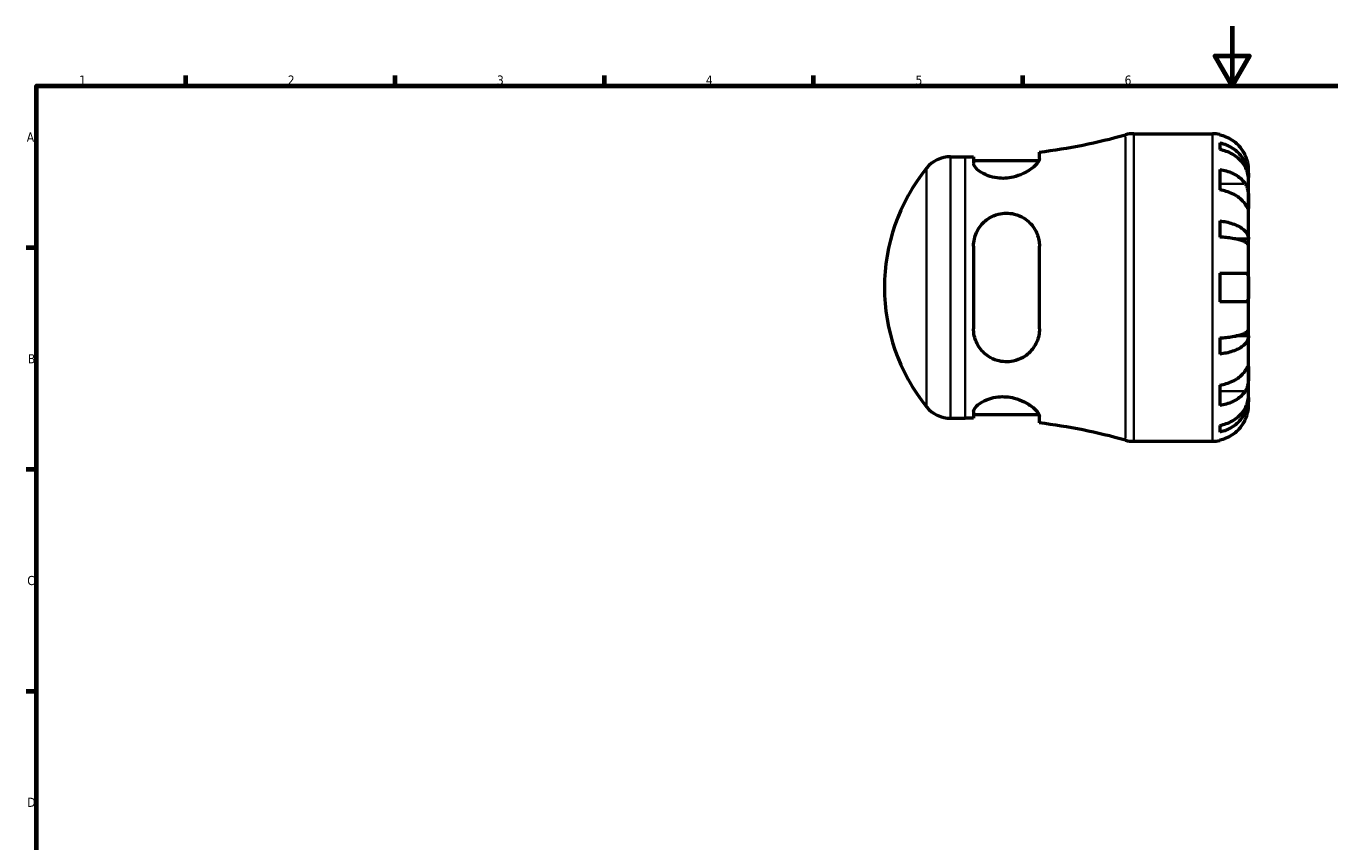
# Model space of a CAD drawing. Header units: millimetres. Extents: x 0 to 907, y 0 to 594.
# Tile 3 of 5: x 17 to 453, y 321 to 594. Entities that reach past the tile are written whole.
import ezdxf

# ---------------------------------------------------------------- set-up
doc = ezdxf.new("R2010")
doc.units = ezdxf.units.MM
for name, color, linetype, lineweight in [('Border (ANSI)', 7, 'Continuous', 70), ('Visible (ANSI)', 7, 'Continuous', 50), ('Visible Narrow (ANSI)', 7, 'Continuous', 35)]:
    doc.layers.add(name, color=color, linetype=linetype, lineweight=lineweight)
doc.styles.add('Note Text (ANSI)', font='tahoma.ttf')

# ---------------------------------------------------------------- blocks, each defined once
blk = doc.blocks.new('Borders Default Border')
at = {"layer": 'Border (ANSI)'}
for p, q in [((70.08, 574), (70.08, 577.45)), ((140.17, 574), (140.17, 577.45)), ((210.25, 574), (210.25, 577.45)), ((280.33, 574), (280.33, 577.45)), ((350.42, 574), (350.42, 577.45)), ((20, 519.75), (16.55, 519.75)), ((20, 445.5), (16.55, 445.5)), ((20, 371.25), (16.55, 371.25))]:
    blk.add_line(p, q, dxfattribs=at)
at = {"layer": 'Border (ANSI)', "flags": 128}
for points in [[(420.5, 594), (420.5, 574), (414.73, 584), (426.27, 584), (420.5, 574)], [(20, 20), (20, 574), (821, 574), (821, 20), (20, 20)]]:
    blk.add_lwpolyline(points, dxfattribs=at)
at = {"layer": 'Border (ANSI)', "char_height": 3.05, "attachment_point": 7, "style": 'Note Text (ANSI)'}
for s, insert in [('1', (34.35, 574.4)), ('2', (104.2, 574.4)), ('3', (174.26, 574.34)), ('4', (244.23, 574.4)), ('5', (314.48, 574.34)), ('6', (384.49, 574.34)), ('A', (16.78, 555.35)), ('B', (17.15, 481.1)), ('C', (16.95, 406.8)), ('D', (16.96, 332.6))]:
    blk.add_mtext(s, dxfattribs=dict(at, insert=insert))

msp = doc.modelspace()

# ---------------------------------------------------------------- linework, layer by layer
at = {"layer": 'Visible (ANSI)'}
for p, q in [((387.5568, 557.9823), (413.9062, 557.9823)), ((416.3312, 557.7373), (416.3312, 557.5074)), ((416.3312, 554.8766), (416.3312, 552.6411)), ((326.1831, 550.2573), (331.0312, 550.2573)), ((333.9006, 550.2779), (333.9006, 548.0269)), ((355.9506, 549.6421), (355.9506, 551.813)), ((333.9006, 548.9973), (355.8005, 548.9973)), ((416.3312, 545.9919), (416.3312, 539.133)), ((426.0312, 543.3236), (425.98, 543.3236)), ((426.0312, 543.3236), (426.0312, 545.8573)), ((426.0312, 542.3593), (426.0312, 543.3236)), ((426.0312, 534.3247), (426.0312, 542.3593)), ((426.0312, 522.7069), (426.0312, 534.3247)), ((416.3312, 528.7633), (416.3312, 523.3665)), ((333.9006, 520.3423), (333.9006, 492.6223)), ((355.9506, 492.6223), (355.9506, 520.3423)), ((426.0312, 522.7069), (421.7395, 522.7069)), ((426.0312, 520.3787), (426.0312, 522.7069)), ((426.0312, 506.4823), (426.0312, 520.3787)), ((416.3312, 511.3323), (416.3312, 501.6323)), ((416.3312, 511.3323), (424.8994, 511.3323)), ((426.0312, 492.586), (426.0312, 506.4823)), ((424.8994, 501.6323), (416.3312, 501.6323)), ((416.3312, 489.5982), (416.3312, 484.2013)), ((426.0312, 490.2578), (421.7395, 490.2578)), ((426.0312, 490.2578), (426.0312, 492.586)), ((426.0312, 478.64), (426.0312, 490.2578)), ((426.0312, 470.6054), (426.0312, 478.64)), ((416.3312, 473.8316), (416.3312, 466.9727)), ((426.0312, 469.641), (425.98, 469.641)), ((426.0312, 469.641), (426.0312, 470.6054)), ((426.0312, 467.1073), (426.0312, 469.641)), ((333.9006, 464.9378), (333.9006, 462.6868)), ((333.9006, 463.9673), (355.8005, 463.9673)), ((355.9506, 461.1517), (355.9506, 463.3225)), ((326.1831, 462.7073), (331.0312, 462.7073)), ((416.3312, 460.3235), (416.3312, 458.0881)), ((387.5568, 454.9823), (413.9062, 454.9823)), ((416.3312, 455.4573), (416.3312, 455.2273))]:
    msp.add_line(p, q, dxfattribs=at)
for centre, radius, start, end in [((331.0312, 750.6253), 200.368, 277.144271, 285.564089), ((387.5568, 547.6823), 10.3, 90, 105.564089), ((413.9062, 545.8573), 12.125, 78.463041, 90), ((326.1831, 539.9573), 10.3, 90, 141.006729), ((331.0312, 750.6253), 200.368, 270, 270.820543), ((367.5312, 506.4823), 63.5, 141.006729, 218.993271), ((326.1831, 473.0073), 10.3, 218.993271, 270), ((331.0312, 262.3393), 200.368, 89.179457, 90), ((331.0312, 262.3393), 200.368, 74.435911, 82.855729), ((387.5568, 465.2823), 10.3, 254.435911, 270), ((413.9062, 467.1073), 12.125, 270, 281.536959)]:
    msp.add_arc(centre, radius, start, end, dxfattribs=at)
for points, knots in [([(424.8994, 550.7073), (424.6451, 551.2572), (424.3347, 551.8168), (423.5273, 553.0294), (423.0006, 553.6629), (421.9415, 554.7251), (421.3119, 555.2519), (419.9557, 556.1608), (419.2291, 556.5428), (417.8662, 557.1087), (417.1078, 557.3481), (416.3312, 557.5074)], [5.9143146, 5.9143146, 5.9143146, 5.9143146, 6.08973048, 6.08973048, 6.31513039, 6.31513039, 6.53971958, 6.53971958, 6.76430877, 6.76430877, 6.98242607, 6.98242607, 6.98242607, 6.98242607]), ([(416.3312, 554.8766), (417.1085, 554.7224), (417.8676, 554.4906), (419.2311, 553.9428), (419.9577, 553.5732), (421.314, 552.6938), (421.9437, 552.184), (423.0026, 551.1567), (423.5291, 550.5442), (424.4368, 549.2254), (424.818, 548.5192), (425.3924, 547.1735), (425.6378, 546.4099), (425.9572, 544.8496), (426.0312, 544.053), (426.0312, 543.3236)], [0.23003486, 0.23003486, 0.23003486, 0.23003486, 0.44833783, 0.44833783, 0.67289568, 0.67289568, 0.89745353, 0.89745353, 1.12262674, 1.12262674, 1.34779995, 1.34779995, 1.5738057, 1.5738057, 1.79981146, 1.79981146, 1.79981146, 1.79981146]), ([(426.0312, 542.3593), (426.0312, 543.0084), (425.9572, 543.7173), (425.6378, 545.106), (425.3924, 545.7856), (424.818, 546.9832), (424.4368, 547.6117), (423.5291, 548.7854), (423.0026, 549.3305), (421.9437, 550.2448), (421.314, 550.6985), (419.9577, 551.4811), (419.2311, 551.81), (417.8676, 552.2976), (417.1085, 552.5039), (416.3312, 552.6411)], [5.40543217, 5.40543217, 5.40543217, 5.40543217, 5.63143793, 5.63143793, 5.85744368, 5.85744368, 6.08261689, 6.08261689, 6.3077901, 6.3077901, 6.53234794, 6.53234794, 6.75690579, 6.75690579, 6.97520876, 6.97520876, 6.97520876, 6.97520876]), ([(426.0312, 545.8573), (426.0312, 545.8573), (426.0317, 545.916), (426.0274, 546.159), (426.0218, 546.354), (425.9771, 546.9423), (425.928, 547.3709), (425.7639, 548.2076), (425.6763, 548.5716), (425.4809, 549.2315), (425.3854, 549.517), (425.1674, 550.0975), (425.0452, 550.3902), (424.9082, 550.6883), (424.9038, 550.6978), (424.8994, 550.7073)], [-3.375359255, -3.375359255, -3.375359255, -3.375359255, -3.244720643, -3.244720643, -3.100812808, -3.100812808, -2.913185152, -2.913185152, -2.785408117, -2.785408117, -2.690943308, -2.690943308, -2.594272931, -2.594272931, -2.591082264, -2.591082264, -2.591082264, -2.591082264]), ([(355.9506, 549.6421), (355.9506, 549.4039), (355.8758, 549.1372), (355.4225, 548.2296), (354.802, 547.5134), (353.0343, 546.0288), (351.8604, 545.2542), (349.4652, 544.1242), (348.3416, 543.7133), (346.2589, 543.2268), (345.3534, 543.0944), (343.5481, 543.0026), (342.6732, 543.039), (340.7323, 543.2922), (339.7159, 543.5538), (337.5306, 544.3528), (336.4699, 544.9503), (334.8427, 546.1868), (334.2848, 546.8278), (333.9477, 547.622), (333.9006, 547.8305), (333.9006, 548.0269)], [-3.94444789, -3.94444789, -3.94444789, -3.94444789, -3.70904663, -3.70904663, -3.20763856, -3.20763856, -2.68628779, -2.68628779, -2.30614482, -2.30614482, -2.02908896, -2.02908896, -1.7608878, -1.7608878, -1.41478997, -1.41478997, -0.93318847, -0.93318847, -0.44054056, -0.44054056, -0.25354504, -0.25354504, -0.25354504, -0.25354504]), ([(416.3312, 545.9919), (417.1078, 545.8794), (417.8662, 545.71), (419.2291, 545.3099), (419.9557, 545.0398), (421.3119, 544.3971), (421.9415, 544.0246), (423.0006, 543.2735), (423.5273, 542.8256), (424.3347, 541.9681), (424.6451, 541.5724), (424.8994, 541.1836)], [0.23003714, 0.23003714, 0.23003714, 0.23003714, 0.44815444, 0.44815444, 0.67274363, 0.67274363, 0.89733283, 0.89733283, 1.12273273, 1.12273273, 1.29814862, 1.29814862, 1.29814862, 1.29814862]), ([(424.8994, 534.3247), (424.6451, 534.7135), (424.3347, 535.1092), (423.5273, 535.9666), (423.0006, 536.4146), (421.9415, 537.1656), (421.3119, 537.5382), (419.9557, 538.1808), (419.2291, 538.4509), (417.8662, 538.8511), (417.1078, 539.0204), (416.3312, 539.133)], [5.9143146, 5.9143146, 5.9143146, 5.9143146, 6.08973048, 6.08973048, 6.31513039, 6.31513039, 6.53971958, 6.53971958, 6.76430877, 6.76430877, 6.98242607, 6.98242607, 6.98242607, 6.98242607]), ([(424.8994, 541.1836), (424.9531, 541.1016), (425.0051, 541.0161), (425.1873, 540.6934), (425.3063, 540.4374), (425.524, 539.862), (425.6193, 539.5425), (425.8105, 538.7224), (425.886, 538.2139), (425.9939, 537.0857), (426.0149, 536.4787), (426.0335, 535.3173), (426.0312, 534.7784), (426.0312, 534.3247)], [-0.780900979, -0.780900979, -0.780900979, -0.780900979, -0.742496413, -0.742496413, -0.641680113, -0.641680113, -0.533087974, -0.533087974, -0.377279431, -0.377279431, -0.192503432, -0.192503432, 0, 0, 0, 0]), ([(426.0312, 534.3247), (426.0312, 534.0565), (426.0315, 533.8208), (426.029, 533.41), (426.026, 533.2419), (426.0012, 532.9651), (425.9741, 532.8924), (425.863, 532.9183), (425.7824, 533.0089), (425.5849, 533.2822), (425.4878, 533.4267), (425.2647, 533.7649), (425.1411, 533.9548), (424.9702, 534.2165), (424.9352, 534.27), (424.8994, 534.3247)], [0, 0, 0, 0, 0.113756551, 0.113756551, 0.235380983, 0.235380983, 0.394308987, 0.394308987, 0.546306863, 0.546306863, 0.652040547, 0.652040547, 0.753818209, 0.753818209, 0.779337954, 0.779337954, 0.779337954, 0.779337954]), ([(333.9006, 520.3423), (333.9006, 520.3491), (333.9006, 520.3559), (333.9021, 521.1641), (333.9909, 521.9559), (334.4852, 524.1887), (335.103, 525.5644), (336.8196, 527.9564), (337.9142, 528.984), (340.1103, 530.3162), (341.1015, 530.7403), (343.0048, 531.2339), (343.8739, 531.3521), (345.6903, 531.3808), (346.6123, 531.2758), (348.7089, 530.7722), (349.8285, 530.2876), (352.1759, 528.8002), (353.3092, 527.6719), (354.9528, 525.1479), (355.5093, 523.7733), (355.891, 521.6605), (355.9506, 521.0048), (355.9506, 520.3423)], [-3.89694309, -3.89694309, -3.89694309, -3.89694309, -3.89479163, -3.89479163, -3.64166548, -3.64166548, -3.16034148, -3.16034148, -2.68705783, -2.68705783, -2.35669825, -2.35669825, -2.09189561, -2.09189561, -1.80838486, -1.80838486, -1.42263094, -1.42263094, -0.90108207, -0.90108207, -0.42018064, -0.42018064, -0.21031846, -0.21031846, -0.21031846, -0.21031846]), ([(416.3312, 528.7633), (417.1085, 528.6825), (417.8676, 528.561), (419.2311, 528.2738), (419.9577, 528.0801), (421.314, 527.6191), (421.9437, 527.3518), (423.0026, 526.8132), (423.5291, 526.4921), (424.4368, 525.8008), (424.818, 525.4306), (425.3924, 524.7251), (425.6378, 524.3248), (425.9572, 523.5068), (426.0312, 523.0892), (426.0312, 522.7069)], [0.23003486, 0.23003486, 0.23003486, 0.23003486, 0.44833783, 0.44833783, 0.67289568, 0.67289568, 0.89745353, 0.89745353, 1.12262674, 1.12262674, 1.34779995, 1.34779995, 1.5738057, 1.5738057, 1.79981146, 1.79981146, 1.79981146, 1.79981146]), ([(426.0312, 520.3787), (426.0312, 520.5673), (425.9572, 520.7733), (425.6378, 521.1768), (425.3924, 521.3743), (424.818, 521.7224), (424.4368, 521.905), (423.5291, 522.246), (423.0026, 522.4044), (421.9437, 522.6701), (421.314, 522.802), (419.9577, 523.0294), (419.2311, 523.125), (417.8676, 523.2666), (417.1085, 523.3266), (416.3312, 523.3665)], [5.40543217, 5.40543217, 5.40543217, 5.40543217, 5.63143793, 5.63143793, 5.85744368, 5.85744368, 6.08261689, 6.08261689, 6.3077901, 6.3077901, 6.53234794, 6.53234794, 6.75690579, 6.75690579, 6.97520876, 6.97520876, 6.97520876, 6.97520876]), ([(424.8994, 511.3323), (424.9938, 511.3323), (425.0831, 511.3195), (425.2571, 511.2639), (425.3406, 511.2189), (425.5135, 511.078), (425.5974, 510.9721), (425.7991, 510.5943), (425.884, 510.2638), (425.9943, 509.4215), (426.0151, 508.9109), (426.0335, 507.7591), (426.0312, 507.1245), (426.0312, 506.4823)], [-0.785164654, -0.785164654, -0.785164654, -0.785164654, -0.716742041, -0.716742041, -0.642593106, -0.642593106, -0.548173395, -0.548173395, -0.375844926, -0.375844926, -0.192659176, -0.192659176, 0, 0, 0, 0]), ([(426.0312, 506.4823), (426.0312, 505.997), (426.032, 505.5146), (426.0252, 504.53), (426.0164, 504.0394), (425.9574, 503.2012), (425.9109, 502.8511), (425.7663, 502.3099), (425.6769, 502.1084), (425.4892, 501.8642), (425.4076, 501.7912), (425.2345, 501.6906), (425.1453, 501.6595), (425.0009, 501.6362), (424.9509, 501.6323), (424.8994, 501.6323)], [0, 0, 0, 0, 0.145589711, 0.145589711, 0.30930841, 0.30930841, 0.458305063, 0.458305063, 0.587351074, 0.587351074, 0.667754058, 0.667754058, 0.739991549, 0.739991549, 0.776322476, 0.776322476, 0.776322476, 0.776322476]), ([(355.9506, 492.6223), (355.9506, 491.8804), (355.8758, 491.1472), (355.4225, 488.9103), (354.802, 487.4969), (353.0343, 484.9905), (351.8604, 483.9028), (349.4652, 482.5075), (348.3416, 482.068), (346.2589, 481.6416), (345.3534, 481.5674), (343.5481, 481.6477), (342.6732, 481.7938), (340.7323, 482.3624), (339.7159, 482.8439), (337.5306, 484.3035), (336.4699, 485.394), (334.8427, 487.9123), (334.2848, 489.3524), (333.9477, 491.4486), (333.9006, 492.0338), (333.9006, 492.6223)], [-3.94444789, -3.94444789, -3.94444789, -3.94444789, -3.70904663, -3.70904663, -3.20763856, -3.20763856, -2.68628779, -2.68628779, -2.30614482, -2.30614482, -2.02908896, -2.02908896, -1.7608878, -1.7608878, -1.41478997, -1.41478997, -0.93318847, -0.93318847, -0.44054056, -0.44054056, -0.25354504, -0.25354504, -0.25354504, -0.25354504]), ([(416.3312, 489.5982), (417.1085, 489.638), (417.8676, 489.698), (419.2311, 489.8397), (419.9577, 489.9353), (421.314, 490.1627), (421.9437, 490.2945), (423.0026, 490.5602), (423.5291, 490.7186), (424.4368, 491.0597), (424.818, 491.2423), (425.3924, 491.5903), (425.6378, 491.7878), (425.9572, 492.1913), (426.0312, 492.3973), (426.0312, 492.586)], [0.23003486, 0.23003486, 0.23003486, 0.23003486, 0.44833783, 0.44833783, 0.67289568, 0.67289568, 0.89745353, 0.89745353, 1.12262674, 1.12262674, 1.34779995, 1.34779995, 1.5738057, 1.5738057, 1.79981146, 1.79981146, 1.79981146, 1.79981146]), ([(426.0312, 490.2578), (426.0312, 489.8754), (425.9572, 489.4578), (425.6378, 488.6399), (425.3924, 488.2395), (424.818, 487.5341), (424.4368, 487.1638), (423.5291, 486.4725), (423.0026, 486.1514), (421.9437, 485.6128), (421.314, 485.3456), (419.9577, 484.8846), (419.2311, 484.6909), (417.8676, 484.4037), (417.1085, 484.2821), (416.3312, 484.2013)], [5.40543217, 5.40543217, 5.40543217, 5.40543217, 5.63143793, 5.63143793, 5.85744368, 5.85744368, 6.08261689, 6.08261689, 6.3077901, 6.3077901, 6.53234794, 6.53234794, 6.75690579, 6.75690579, 6.97520876, 6.97520876, 6.97520876, 6.97520876]), ([(416.3312, 473.8316), (417.1078, 473.9442), (417.8662, 474.1136), (419.2291, 474.5137), (419.9557, 474.7838), (421.3119, 475.4265), (421.9415, 475.799), (423.0006, 476.5501), (423.5273, 476.998), (424.3347, 477.8555), (424.6451, 478.2511), (424.8994, 478.64)], [0.23003714, 0.23003714, 0.23003714, 0.23003714, 0.44815444, 0.44815444, 0.67274363, 0.67274363, 0.89733283, 0.89733283, 1.12273273, 1.12273273, 1.29814862, 1.29814862, 1.29814862, 1.29814862]), ([(424.8994, 478.64), (424.9531, 478.722), (425.0051, 478.8016), (425.1873, 479.0807), (425.3063, 479.2632), (425.524, 479.592), (425.6193, 479.7326), (425.8105, 479.9898), (425.886, 480.0662), (425.9939, 480.0531), (426.0149, 479.9301), (426.0335, 479.4526), (426.0312, 479.0937), (426.0312, 478.64)], [-0.780900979, -0.780900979, -0.780900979, -0.780900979, -0.742496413, -0.742496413, -0.641680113, -0.641680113, -0.533087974, -0.533087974, -0.377279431, -0.377279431, -0.192503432, -0.192503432, 0, 0, 0, 0]), ([(426.0312, 478.64), (426.0312, 478.3719), (426.0315, 478.0732), (426.029, 477.405), (426.026, 477.0344), (426.0012, 476.142), (425.9741, 475.6153), (425.863, 474.5854), (425.7824, 474.093), (425.5849, 473.3021), (425.4878, 472.9952), (425.2647, 472.4335), (425.1411, 472.1799), (424.9702, 471.8919), (424.9352, 471.8357), (424.8994, 471.7811)], [0, 0, 0, 0, 0.113756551, 0.113756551, 0.235380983, 0.235380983, 0.394308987, 0.394308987, 0.546306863, 0.546306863, 0.652040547, 0.652040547, 0.753818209, 0.753818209, 0.779337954, 0.779337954, 0.779337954, 0.779337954]), ([(424.8994, 471.7811), (424.6451, 471.3922), (424.3347, 470.9965), (423.5273, 470.1391), (423.0006, 469.6911), (421.9415, 468.9401), (421.3119, 468.5675), (419.9557, 467.9249), (419.2291, 467.6548), (417.8662, 467.2546), (417.1078, 467.0853), (416.3312, 466.9727)], [5.9143146, 5.9143146, 5.9143146, 5.9143146, 6.08973048, 6.08973048, 6.31513039, 6.31513039, 6.53971958, 6.53971958, 6.76430877, 6.76430877, 6.98242607, 6.98242607, 6.98242607, 6.98242607]), ([(333.9006, 464.9378), (333.9006, 464.94), (333.9006, 464.9423), (333.9021, 465.2124), (333.9909, 465.5017), (334.4852, 466.385), (335.103, 467.0183), (336.8196, 468.2195), (337.9142, 468.7899), (340.1103, 469.5166), (341.1015, 469.7417), (343.0048, 469.9449), (343.8739, 469.9609), (345.6903, 469.8296), (346.6123, 469.6728), (348.7089, 469.1311), (349.8285, 468.6919), (352.1759, 467.5193), (353.3092, 466.7371), (354.9528, 465.2856), (355.5093, 464.6086), (355.891, 463.7707), (355.9506, 463.5353), (355.9506, 463.3225)], [-3.89694309, -3.89694309, -3.89694309, -3.89694309, -3.89479163, -3.89479163, -3.64166548, -3.64166548, -3.16034148, -3.16034148, -2.68705783, -2.68705783, -2.35669825, -2.35669825, -2.09189561, -2.09189561, -1.80838486, -1.80838486, -1.42263094, -1.42263094, -0.90108207, -0.90108207, -0.42018064, -0.42018064, -0.21031846, -0.21031846, -0.21031846, -0.21031846]), ([(416.3312, 460.3235), (417.1085, 460.4607), (417.8676, 460.6671), (419.2311, 461.1546), (419.9577, 461.4835), (421.314, 462.2661), (421.9437, 462.7198), (423.0026, 463.6341), (423.5291, 464.1793), (424.4368, 465.3529), (424.818, 465.9814), (425.3924, 467.179), (425.6378, 467.8587), (425.9572, 469.2473), (426.0312, 469.9563), (426.0312, 470.6054)], [0.23003486, 0.23003486, 0.23003486, 0.23003486, 0.44833783, 0.44833783, 0.67289568, 0.67289568, 0.89745353, 0.89745353, 1.12262674, 1.12262674, 1.34779995, 1.34779995, 1.5738057, 1.5738057, 1.79981146, 1.79981146, 1.79981146, 1.79981146]), ([(426.0312, 469.641), (426.0312, 468.9117), (425.9572, 468.115), (425.6378, 466.5548), (425.3924, 465.7911), (424.818, 464.4454), (424.4368, 463.7392), (423.5291, 462.4205), (423.0026, 461.808), (421.9437, 460.7806), (421.314, 460.2708), (419.9577, 459.3915), (419.2311, 459.0219), (417.8676, 458.4741), (417.1085, 458.2422), (416.3312, 458.0881)], [5.40543217, 5.40543217, 5.40543217, 5.40543217, 5.63143793, 5.63143793, 5.85744368, 5.85744368, 6.08261689, 6.08261689, 6.3077901, 6.3077901, 6.53234794, 6.53234794, 6.75690579, 6.75690579, 6.97520876, 6.97520876, 6.97520876, 6.97520876]), ([(424.8994, 462.2573), (424.9698, 462.4094), (425.0372, 462.5626), (425.2181, 462.9957), (425.3237, 463.2754), (425.5247, 463.8688), (425.6157, 464.1787), (425.8083, 464.939), (425.8859, 465.3633), (425.9941, 466.1577), (426.015, 466.4978), (426.0335, 466.9804), (426.0312, 467.1073), (426.0312, 467.1073)], [-0.775077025, -0.775077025, -0.775077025, -0.775077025, -0.725603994, -0.725603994, -0.635942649, -0.635942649, -0.533656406, -0.533656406, -0.3753162, -0.3753162, -0.192167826, -0.192167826, 0, 0, 0, 0]), ([(416.3312, 455.4573), (417.1078, 455.6165), (417.8662, 455.856), (419.2291, 456.4219), (419.9557, 456.8039), (421.3119, 457.7127), (421.9415, 458.2396), (423.0006, 459.3017), (423.5273, 459.9352), (424.3347, 461.1479), (424.6451, 461.7074), (424.8994, 462.2573)], [0.23003714, 0.23003714, 0.23003714, 0.23003714, 0.44815444, 0.44815444, 0.67274363, 0.67274363, 0.89733283, 0.89733283, 1.12273273, 1.12273273, 1.29814862, 1.29814862, 1.29814862, 1.29814862])]:
    msp.add_open_spline(points, degree=3, knots=knots, dxfattribs=at)
at = {"layer": 'Visible Narrow (ANSI)'}
for p, q in [((384.7932, 455.9894), (384.7932, 556.9752)), ((387.5568, 557.3483), (387.5568, 455.6164)), ((413.9062, 455.6164), (413.9062, 557.3483)), ((318.1778, 467.0182), (318.1778, 545.9465)), ((326.1831, 549.7184), (326.1831, 463.2463)), ((331.0312, 463.2463), (331.0312, 549.7184)), ((424.471, 541.1836), (416.7596, 541.1836)), ((424.471, 471.7811), (416.7596, 471.7811))]:
    msp.add_line(p, q, dxfattribs=at)

# ---------------------------------------------------------------- block references
msp.add_blockref('Borders Default Border', (0, 0))

doc.saveas('drawing.dxf')
